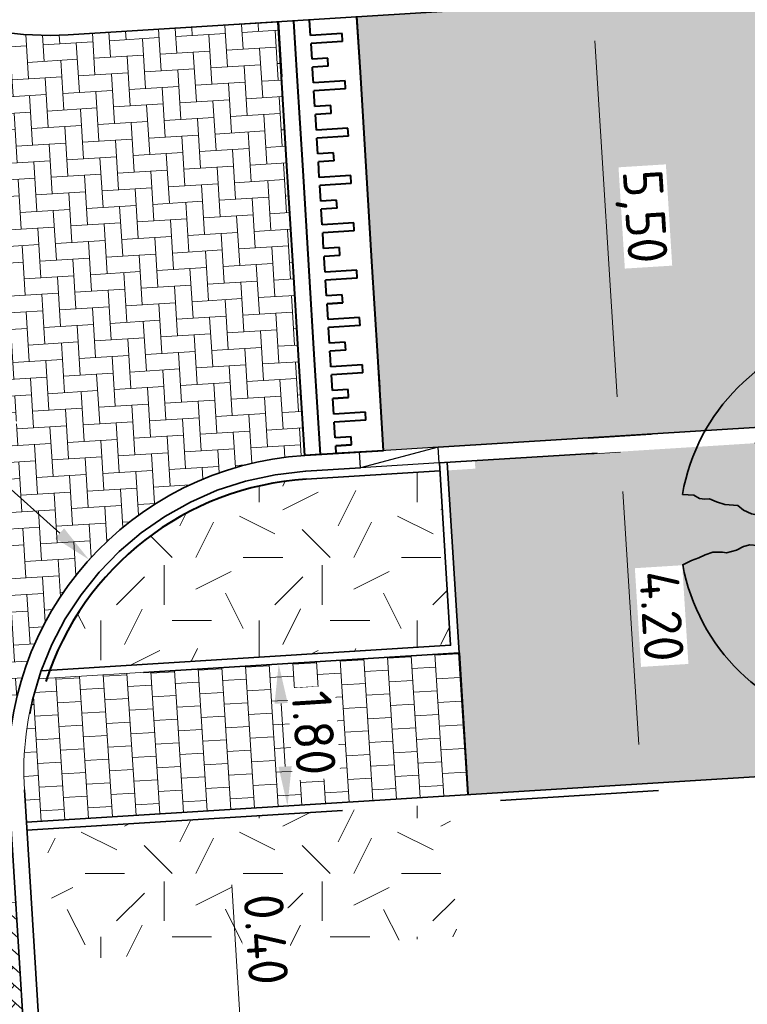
# Model space of a CAD drawing. Header units: metres. Extents: x 162305 to 163132, y 502542 to 502928.
# Tile 94 of 222: x 162469 to 162478, y 502732 to 502745. Entities that reach past the tile are written whole.
import ezdxf

# ---------------------------------------------------------------- set-up
doc = ezdxf.new("R2010")
doc.units = ezdxf.units.M
for name, pattern in [('VH-GELEIDEBAND-SO', [6, 2, -2, 0, -2]), ('VH-OPSLUITBAND-SO', [10, 4, -2, 2, -2]), ('VH-TROTTOIRBAND-SO', [15, 5, -2, 2, -2, 2, -2]), ('ZZ-HIDDEN-SO', [4, 2, -2])]:
    doc.linetypes.add(name, pattern=pattern)
for name, color, linetype, lineweight in [('N-BH-VH-DREMPEL_BESTRAAT_30KMU-G', 7, 'Continuous', 40), ('N-BH-VH-KANTOPSLUITING_BETONRUG-G', 7, 'Continuous', 40), ('N-BH-VH-MATERIAALGRENS-G', 7, 'Continuous', 40), ('N-BH-VH-VERHARDING_BETONSTRAATSTEEN-Dremplateau', 1, 'Continuous', 13), ('N-WE-GR-GRAS-A-200', 62, 'Continuous', 18), ('N-WE-VH-KANTOPSLUITING_BETONRUG-G', 7, 'ZZ-HIDDEN-SO', 35), ('N-WE-VH-KANTOPSLUITING_VOORKANTBAND-G', 50, 'Continuous', 35), ('N-WE-VH-OPENVERHARDING_BETONSTRAATSTEEN-A', 92, 'Continuous', 18), ('N-WE-VH-OPENVERHARDING_BETONSTRAATSTEEN-A-200', 92, 'Continuous', 18), ('N-WE-VH-OPENVERHARDING_TEGEL-A', 92, 'Continuous', 18), ('X-XX-AL-M', 7, 'Continuous', 18)]:
    doc.layers.add(name, color=color, linetype=linetype, lineweight=lineweight)
for name, color, linetype, lineweight, true_color in [('N-BH-VH-KANTOPSLUITING_ELEMENT_VERLOOPBAND-S', 253, 'Continuous', 30, 0x828282), ('N-BH-VH-VERHARDING_TEGEL-Grijs', 253, 'Continuous', 13, 0x828282), ('N-WE-VH-KANTOPSLUITING_GELEIDEBAND_50X200-G', 20, 'VH-GELEIDEBAND-SO', 35, 0xff3f00), ('N-WE-VH-KANTOPSLUITING_OPSLUITBAND_100X200-G', 150, 'VH-OPSLUITBAND-SO', 35, 0x007fff), ('N-WE-VH-KANTOPSLUITING_TROTTOIRBAND_180X200-G', 6, 'VH-TROTTOIRBAND-SO', 35, 0xff00ff), ('N01-WE-GR-BOOM-S', 30, 'Continuous', 35, 0xff7f00), ('N01-WE-VH-OPENVERHARDING_BETONSTRAATSTEEN-A', 32, 'Continuous', 18, 0xbd5e00)]:
    doc.layers.add(name, color=color, linetype=linetype, lineweight=lineweight, true_color=true_color)
doc.layers.add('X-XX-AL-HULPLIJN 01-G', color=1, linetype='Continuous', lineweight=18, true_color=0xff0000, plot=False)
doc.styles.add('NLCS-ISO-M200-T25', font='NLCS-ISO.ttf', dxfattribs={"height": 0.5})
doc.dimstyles.new('NLCS-M200-T25-PIJL_L2_H2', dxfattribs={"dimscale": 0.2, "dimtxt": 2.5, "dimasz": 2.5, "dimexe": 2, "dimexo": 2, "dimgap": 0.7, "dimtad": 1, "dimzin": 0, "dimdsep": 46, "dimtxsty": 'NLCS-ISO-M200-T25', "dimcen": 0, "dimdle": 2, "dimclrd": 256, "dimclre": 256, "dimclrt": 256, "dimazin": 0, "dimtfac": 1, "dimtdec": 3, "dimtofl": 0, "dimtmove": 0, "dimatfit": 3, "dimfxl": 2, "dimfxlon": 1, "dimtfillclr": 256, "dimtolj": 1, "dimtzin": 0, "dimlwd": -1, "dimlwe": -1, "dimarcsym": 0})
pattern_1 = [(0, (0, 0), (2, 2), [0.5, -1.5]), (0, (1.1, 1.2), (2, 2), [0.5, -1.5]), (90, (0.2, 0.7), (-2, 2), [0.5, -1.5]), (90, (1, 1.4), (-2, 2), [0.5, -1.5]), (45, (0.4, 1.4), (0, 2), [0.5, -2.328427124]), (135, (1.1, 0), (-2, 0), [0.5, -2.328427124]), (26.5650512, (0.5, 0.6), (2, 8e-10), [0.5, -3.972135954]), (26.5650512, (1.4, 1.6), (2, 8e-10), [0.5, -3.972135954]), (63.43494882, (1.4, 0), (1e-10, 2), [0.5, -3.972135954]), (63.43494882, (0.5, 0.9), (1e-10, 2), [0.5, -3.972135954]), (63.43494882, (1.2, 0.4), (1e-10, 2), [0.5, -3.972135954]), (116.5650512, (0, 1.1), (-8e-10, 2), [0.5, -3.972135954]), (153.43494882, (0.4, 0.3), (-2, 1e-10), [0.5, -3.972135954])]

# ---------------------------------------------------------------- blocks, each defined once
blk = doc.blocks.new('SVH-KANTOPSLUITING_VERLOOP_180 200X250_50 200X200_LINKS2')
at = {"layer": 'N-BH-VH-KANTOPSLUITING_ELEMENT_VERLOOPBAND-S'}
for p, q in [((0.998, 0.062), (0, 0)), ((0.012, -0.2), (0, 0)), ((0.998, 0.062), (0.012, -0.2)), ((1.01, -0.138), (0.998, 0.062)), ((1.01, -0.138), (0.012, -0.2))]:
    blk.add_line(p, q, dxfattribs=at)
blk = doc.blocks.new('*D438')
at = {"layer": 'Defpoints', "color": 0, "transparency": 16777216}
for p in [(162470.053, 502737.972), (162473.028, 502735.298)]:
    blk.add_point(p, dxfattribs=at)
at = {"layer": 'X-XX-AL-M', "transparency": 16777216}
blk.add_line((162467.145, 502740.584), (162469.681, 502738.306), dxfattribs=at)
blk.add_solid([(162469.737, 502738.368), (162469.625, 502738.244), (162470.053, 502737.972)], dxfattribs=at)
at = {"layer": 'X-XX-AL-M', "transparency": 16777216, "insert": (162468.217, 502740.146), "char_height": 0.5, "attachment_point": 5, "rotation": 318.0546, "style": 'NLCS-ISO-M200-T25', "bg_fill": 3, "box_fill_scale": 1.1, "bg_fill_color": 256, "bg_fill_true_color": 13158600, "bg_fill_transparency": 0}
blk.add_mtext('\\A1;R=4.00', dxfattribs=at)
blk = doc.blocks.new('*D439')
at = {"layer": 'Defpoints', "color": 0, "transparency": 16777216}
for p in [(162469.54, 502748.606), (162467.958, 502744.932)]:
    blk.add_point(p, dxfattribs=at)
at = {"layer": 'X-XX-AL-M', "transparency": 16777216}
blk.add_line((162466.35, 502741.199), (162467.76, 502744.473), dxfattribs=at)
blk.add_solid([(162467.684, 502744.506), (162467.837, 502744.44), (162467.958, 502744.932)], dxfattribs=at)
at = {"layer": 'X-XX-AL-M', "transparency": 16777216, "insert": (162466.423, 502742.355), "char_height": 0.5, "attachment_point": 5, "rotation": 66.6987, "style": 'NLCS-ISO-M200-T25', "bg_fill": 3, "box_fill_scale": 1.1, "bg_fill_color": 256, "bg_fill_true_color": 13158600, "bg_fill_transparency": 0}
blk.add_mtext('\\A1;R=4.00', dxfattribs=at)
blk = doc.blocks.new('*D236')
at = {"layer": 'Defpoints', "color": 0, "transparency": 16777216}
for p in [(162476.772, 502739.333), (162477.108, 502739.354), (162477.871, 502735.189)]:
    blk.add_point(p, dxfattribs=at)
at = {"layer": 'X-XX-AL-M', "transparency": 16777216}
for p, q in [((162476.772, 502739.333), (162476.373, 502739.308)), ((162477.004, 502735.636), (162476.804, 502738.834)), ((162477.434, 502735.162), (162476.636, 502735.112))]:
    blk.add_line(p, q, dxfattribs=at)
for points in [[(162476.887, 502738.839), (162476.72, 502738.829), (162476.772, 502739.333)], [(162477.087, 502735.641), (162476.921, 502735.631), (162477.035, 502735.137)]]:
    blk.add_solid(points, dxfattribs=at)
at = {"layer": 'X-XX-AL-M', "transparency": 16777216, "insert": (162477.293, 502737.259), "char_height": 0.5, "attachment_point": 5, "rotation": 273.5814, "style": 'NLCS-ISO-M200-T25', "bg_fill": 3, "box_fill_scale": 1.1, "bg_fill_color": 256, "bg_fill_true_color": 13158600, "bg_fill_transparency": 0}
blk.add_mtext('\\A1;4.20', dxfattribs=at)
blk = doc.blocks.new('*D237')
at = {"layer": 'Defpoints', "color": 0, "transparency": 16777216}
for p in [(162476.418, 502745.036), (162477.241, 502745.087), (162478.019, 502739.611)]:
    blk.add_point(p, dxfattribs=at)
at = {"layer": 'X-XX-AL-M', "transparency": 16777216}
for p, q in [((162476.817, 502745.061), (162476.019, 502745.011)), ((162476.731, 502740.031), (162476.449, 502744.537)), ((162477.162, 502739.557), (162476.363, 502739.507))]:
    blk.add_line(p, q, dxfattribs=at)
for points in [[(162476.532, 502744.542), (162476.366, 502744.531), (162476.418, 502745.036)], [(162476.814, 502740.037), (162476.648, 502740.026), (162476.762, 502739.532)]]:
    blk.add_solid(points, dxfattribs=at)
at = {"layer": 'X-XX-AL-M', "transparency": 16777216, "insert": (162477.029, 502742.311), "char_height": 0.5, "attachment_point": 5, "rotation": 273.5814, "style": 'NLCS-ISO-M200-T25', "bg_fill": 3, "box_fill_scale": 1.1, "bg_fill_color": 256, "bg_fill_true_color": 13158600, "bg_fill_transparency": 0}
blk.add_mtext('\\A1;5,50', dxfattribs=at)
blk = doc.blocks.new('*D259')
at = {"layer": 'Defpoints', "color": 0, "transparency": 16777216}
for p in [(162472.161, 502736.635), (162471.824, 502734.811), (162472.562, 502734.857)]:
    blk.add_point(p, dxfattribs=at)
at = {"layer": 'X-XX-AL-M', "transparency": 16777216}
for p, q in [((162472.45, 502736.653), (162472.849, 502736.678)), ((162472.481, 502736.154), (162472.531, 502735.356)), ((162472.223, 502734.836), (162472.962, 502734.882))]:
    blk.add_line(p, q, dxfattribs=at)
for points in [[(162472.564, 502736.16), (162472.398, 502736.149), (162472.45, 502736.653)], [(162472.614, 502735.361), (162472.448, 502735.351), (162472.562, 502734.857)]]:
    blk.add_solid(points, dxfattribs=at)
at = {"layer": 'X-XX-AL-M', "transparency": 16777216, "insert": (162472.895, 502735.78), "char_height": 0.5, "attachment_point": 5, "rotation": 273.5814, "style": 'NLCS-ISO-M200-T25', "bg_fill": 3, "box_fill_scale": 1.1, "bg_fill_color": 256, "bg_fill_true_color": 13158600, "bg_fill_transparency": 0}
blk.add_mtext('\\A1;1.80', dxfattribs=at)
blk = doc.blocks.new('*D262')
at = {"layer": 'Defpoints', "color": 0, "transparency": 16777216}
for p in [(162472.008, 502731.433), (162472.009, 502731.433), (162472.135, 502731.04)]:
    blk.add_point(p, dxfattribs=at)
at = {"layer": 'X-XX-AL-M', "transparency": 16777216}
for p, q in [((162471.977, 502731.932), (162471.856, 502733.858)), ((162472.008, 502731.433), (162471.609, 502731.408)), ((162472.033, 502731.034), (162471.634, 502731.009)), ((162472.064, 502730.535), (162472.095, 502730.036))]:
    blk.add_line(p, q, dxfattribs=at)
for points in [[(162472.06, 502731.937), (162471.894, 502731.927), (162472.008, 502731.433)], [(162472.147, 502730.54), (162471.981, 502730.529), (162472.033, 502731.034)]]:
    blk.add_solid(points, dxfattribs=at)
at = {"layer": 'X-XX-AL-M', "transparency": 16777216, "insert": (162472.29, 502733.169), "char_height": 0.5, "attachment_point": 5, "rotation": 273.5814, "style": 'NLCS-ISO-M200-T25', "bg_fill": 3, "box_fill_scale": 1.1, "bg_fill_color": 256, "bg_fill_true_color": 13158600, "bg_fill_transparency": 0}
blk.add_mtext('\\A1;0.40', dxfattribs=at)
blk = doc.blocks.new('SGR-BOOM_3E GROOTTE')
h = blk.add_hatch(color=256)
edge = h.paths.add_edge_path()
edge.add_arc((-0.002, 0.0034), 0.15, 0, 360)
at = {"flags": 128}
for points in [[(-0.2956, 1.6651), (-0.29, 1.5689), (-0.2613, 1.5233), (-0.2546, 1.4778), (-0.2562, 1.439), (-0.2315, 1.3788), (-0.2084, 1.3068), (-0.2011, 1.2005), (-0.1629, 1.1493), (-0.1325, 1.0863), (-0.1151, 0.9974), (-0.0791, 0.8978), (-0.0762, 0.8191), (-0.0487, 0.7583), (-0.0228, 0.7049), (-0.0031, 0.6644), (0.0334, 0.7881), (0.0717, 0.8573), (0.1066, 0.9237), (0.1341, 0.9693), (0.1375, 1.0328), (0.1291, 1.0986), (0.1443, 1.1493), (0.1752, 1.2106), (0.1983, 1.295), (0.1904, 1.3298), (0.1898, 1.4091), (0.2134, 1.475), (0.2388, 1.5278), (0.2618, 1.5886), (0.2973, 1.664)], [(-1.6647, 0.2926), (-1.5674, 0.287), (-1.5207, 0.2594), (-1.4757, 0.2521), (-1.4375, 0.2555), (-1.3767, 0.2296), (-1.3059, 0.2065), (-1.199, 0.1986), (-1.1489, 0.161), (-1.0831, 0.1283), (-0.9942, 0.1115), (-0.8969, 0.0771), (-0.8182, 0.0743), (-0.7569, 0.0468), (-0.704, 0.0215), (-0.6629, 0.0006), (-0.7867, -0.0354), (-0.8564, -0.0736), (-0.9222, -0.1085), (-0.9678, -0.1366), (-1.0308, -0.1389), (-1.0972, -0.131), (-1.1489, -0.1462), (-1.2097, -0.1765), (-1.2929, -0.2002), (-1.3278, -0.1929), (-1.4077, -0.1934), (-1.4729, -0.2165), (-1.5258, -0.2412), (-1.5871, -0.2632), (-1.6625, -0.2997)], [(1.6596, -0.2879), (1.5623, -0.2823), (1.5162, -0.2542), (1.4718, -0.2469), (1.4335, -0.2502), (1.3711, -0.2244), (1.3002, -0.2013), (1.1944, -0.1934), (1.1433, -0.1563), (1.0791, -0.1248), (0.9908, -0.1068), (0.8924, -0.0719), (0.8125, -0.0691), (0.7523, -0.0421), (0.6989, -0.0157), (0.6584, 0.0046), (0.7821, 0.0406), (0.8513, 0.0783), (0.9171, 0.1137), (0.9621, 0.1418), (1.0251, 0.1441), (1.0926, 0.1356), (1.1433, 0.1514), (1.204, 0.1812), (1.2884, 0.206), (1.3233, 0.1981), (1.402, 0.1975), (1.4684, 0.22), (1.5213, 0.247), (1.5826, 0.269), (1.6585, 0.3044)], [(-0.2703, -1.6627), (-0.2337, -1.5867), (-0.2107, -1.5265), (-0.1865, -1.4737), (-0.1634, -1.4073), (-0.1629, -1.3285), (-0.1713, -1.2925), (-0.1471, -1.2087), (-0.1179, -1.1474), (-0.1021, -1.0968), (-0.1094, -1.0304), (-0.1066, -0.968), (-0.0785, -0.9224), (-0.0431, -0.8566), (-0.0048, -0.7869), (0.0301, -0.6625), (0.0514, -0.7036), (0.0762, -0.7565), (0.1038, -0.8178), (0.1071, -0.896), (0.142, -0.995), (0.1589, -1.0844), (0.1904, -1.1474), (0.2281, -1.1986), (0.2365, -1.3049), (0.2596, -1.3764), (0.2849, -1.4377), (0.2815, -1.4754), (0.2894, -1.522), (0.3169, -1.5665), (0.3231, -1.6525)]]:
    blk.add_lwpolyline(points, dxfattribs=at)
for start, end in [(100.00022, 170.10982), (10.29993, 79.79197), (190.32413, 260.84325), (281.09456, 350.06209)]:
    blk.add_arc((-0.002, 0.0034), 1.6875, start, end)

msp = doc.modelspace()

# ---------------------------------------------------------------- hatches: boundary and pattern name
at = {"layer": 'N-WE-GR-GRAS-A-200'}
h = msp.add_hatch(dxfattribs=at)
h.set_pattern_fill('AGR-GRAS_02-SO', color=256, scale=0.2, style=0, pattern_type=2)
h.set_pattern_definition(pattern_1)
h.paths.add_polyline_path([(162421.517, 502819.726), (162435.034, 502820.576), (162435.169, 502820.432), (162435.343, 502820.275), (162435.553, 502820.121), (162435.897, 502819.944), (162436.228, 502819.841), (162436.649, 502819.789), (162442.014, 502820.095), (162442.181, 502820.21), (162442.325, 502817.953), (162445.008, 502818.123), (162446.244, 502817.251), (162443.192, 502817.061), (162443.511, 502811.925), (162442.505, 502811.858), (162442.17, 502817.226), (162424.634, 502816.13), (162424.643, 502815.982), (162424.967, 502810.771), (162422.081, 502810.59)])
edge = h.paths.add_edge_path(flags=16)
edge.add_ellipse((162362.043, 502852.57), major_axis=(-0.0024, 0.0374), ratio=0.999228, start_angle=0, end_angle=360, ccw=False)
edge = h.paths.add_edge_path(flags=16)
edge.add_ellipse((162362.585, 502843.074), major_axis=(-0.0024, 0.0374), ratio=0.999228, start_angle=0, end_angle=360, ccw=False)
edge = h.paths.add_edge_path(flags=16)
edge.add_ellipse((162361.375, 502862.47), major_axis=(-0.0024, 0.0374), ratio=0.999228, start_angle=0, end_angle=360, ccw=False)
h.paths.add_polyline_path([(162362.219, 502859.55), (162362.319, 502859.557), (162363.515, 502840.078), (162363.415, 502840.072), (162363.443, 502839.623), (162363.543, 502839.629), (162363.629, 502838.217), (162362.822, 502838.159), (162362.786, 502838.484), (162362.788, 502838.484), (162362.758, 502838.774), (162362.163, 502845.491), (162360.898, 502866.676), (162361.878, 502866.739), (162362.291, 502860.006), (162362.191, 502860)])
h.paths.add_polyline_path([(162370.36, 502859.13), (162370.182, 502861.923), (162370.463, 502861.92), (162370.486, 502861.402), (162370.779, 502861.415), (162370.814, 502860.896), (162371.337, 502860.935), (162371.387, 502859.961), (162371.777, 502859.979), (162371.78, 502859.223)])
edge = h.paths.add_edge_path(flags=16)
edge.add_ellipse((162389.544, 502924.307), major_axis=(-0.0024, 0.0375), ratio=0.999228, start_angle=0, end_angle=360, ccw=False)
edge = h.paths.add_edge_path(flags=16)
edge.add_ellipse((162379.964, 502923.711), major_axis=(-0.0024, 0.0375), ratio=0.999228, start_angle=0, end_angle=360, ccw=False)
h.paths.add_polyline_path([(162371.042, 502923.041), (162371.029, 502923.547), (162371.022, 502923.655), (162398.112, 502925.305), (162398.145, 502924.764)])
edge = h.paths.add_edge_path(flags=16)
edge.add_ellipse((162472.361, 502871.473), major_axis=(-0.0024, 0.0375), ratio=0.999228, start_angle=0, end_angle=360, ccw=False)
edge = h.paths.add_edge_path(flags=16)
edge.add_ellipse((162472.286, 502872.403), major_axis=(-0.0024, 0.0375), ratio=0.999228, start_angle=0, end_angle=360, ccw=False)
edge = h.paths.add_edge_path(flags=16)
edge.add_ellipse((162481.311, 502872.974), major_axis=(-0.0024, 0.0375), ratio=0.999228, start_angle=0, end_angle=360, ccw=False)
edge = h.paths.add_edge_path(flags=16)
edge.add_ellipse((162481.4, 502872.078), major_axis=(-0.0024, 0.0375), ratio=0.999228, start_angle=0, end_angle=360, ccw=False)
edge = h.paths.add_edge_path(flags=16)
edge.add_ellipse((162491.481, 502873.637), major_axis=(-0.0024, 0.0375), ratio=0.999228, start_angle=0, end_angle=360, ccw=False)
edge = h.paths.add_edge_path()
edge.add_line((162491.614, 502871.718), (162490.496, 502871.657))
edge.add_line((162490.496, 502871.657), (162490.491, 502871.77))
edge.add_line((162490.491, 502871.77), (162478.157, 502870.992))
edge.add_line((162478.157, 502870.992), (162470.974, 502870.605))
edge.add_line((162470.974, 502870.605), (162470.856, 502872.5))
edge.add_line((162470.856, 502872.5), (162485.627, 502873.415))
edge.add_line((162485.627, 502873.415), (162493.227, 502873.874))
edge.add_line((162493.227, 502873.874), (162492.846, 502880.392))
edge.add_line((162492.846, 502880.392), (162493.987, 502880.465))
edge.add_line((162493.987, 502880.465), (162494.519, 502871.874))
edge.add_line((162494.519, 502871.874), (162491.646, 502871.719))
edge.add_ellipse((162491.628, 502871.752), major_axis=(-0.0024, 0.0375), ratio=0.999228, start_angle=204.2611, end_angle=514.6215)
h.paths.add_polyline_path([(162503.076, 502855.443), (162503.175, 502855.449), (162503.182, 502855.349), (162507.723, 502855.63), (162508.325, 502845.898), (162508.826, 502845.929), (162509.922, 502845.996), (162508.48, 502869.305), (162502.561, 502868.939), (162502.362, 502868.295), (162502.373, 502866.891)])
h.paths.add_polyline_path([(162538.734, 502870.453), (162538.737, 502870.459), (162538.743, 502870.478), (162538.747, 502870.497), (162538.75, 502870.516), (162538.751, 502870.535), (162538.75, 502870.553), (162538.747, 502870.572), (162538.743, 502870.591), (162538.737, 502870.611), (162538.729, 502870.629), (162538.722, 502870.641), (162538.703, 502870.938), (162537.951, 502870.89), (162537.968, 502870.619), (162537.965, 502870.611), (162537.958, 502870.591), (162537.954, 502870.572), (162537.952, 502870.553), (162537.951, 502870.535), (162537.952, 502870.516), (162537.954, 502870.497), (162537.958, 502870.478), (162537.965, 502870.459), (162537.973, 502870.44), (162537.98, 502870.426), (162537.999, 502870.138), (162538.751, 502870.186)], flags=16)
edge = h.paths.add_edge_path(flags=16)
edge.add_ellipse((162531.906, 502869.982), major_axis=(-0.25, 0), ratio=1, start_angle=-146.5113, end_angle=206.759, ccw=False)
edge.add_line((162532.115, 502870.12), (162532.13, 502870.095))
edge = h.paths.add_edge_path(flags=16)
edge.add_ellipse((162511.919, 502869.277), major_axis=(-0.0024, 0.0375), ratio=0.999228, start_angle=0, end_angle=360, ccw=False)
edge = h.paths.add_edge_path(flags=16)
edge.add_ellipse((162522.497, 502868.462), major_axis=(-0.0024, 0.0375), ratio=0.999228, start_angle=0, end_angle=360, ccw=False)
edge = h.paths.add_edge_path(flags=16)
edge.add_ellipse((162522.447, 502869.89), major_axis=(-0.0024, 0.0375), ratio=0.999228, start_angle=0, end_angle=360, ccw=False)
edge = h.paths.add_edge_path(flags=16)
edge.add_ellipse((162532.379, 502869.057), major_axis=(-0.0024, 0.0375), ratio=0.999228, start_angle=0, end_angle=360, ccw=False)
edge = h.paths.add_edge_path()
edge.add_line((162511.902, 502867.747), (162510.21, 502867.645))
edge.add_line((162510.21, 502867.645), (162510.109, 502869.306))
edge.add_line((162510.109, 502869.306), (162538.74, 502871.078))
edge.add_line((162538.74, 502871.078), (162538.844, 502869.377))
edge.add_line((162538.844, 502869.377), (162511.943, 502867.75))
edge.add_ellipse((162511.92, 502867.78), major_axis=(-0.0024, 0.0375), ratio=0.999228, start_angle=212.8954, end_angle=506.7392)
edge = h.paths.add_edge_path(flags=16)
edge.add_ellipse((162554.017, 502704.407), major_axis=(-0.25, 0), ratio=1, start_angle=-19.7806, end_angle=333.4897, ccw=False)
edge.add_line((162553.781, 502704.492), (162553.793, 502704.519))
edge = h.paths.add_edge_path()
edge.add_ellipse((162551.443, 502714.761), major_axis=(-0.579, 0), ratio=1, start_angle=88.3276, end_angle=98.4248)
edge.add_line((162551.528, 502714.188), (162556.303, 502714.513))
edge.add_line((162556.303, 502714.513), (162556.577, 502710.125))
edge.add_line((162556.577, 502710.125), (162556.776, 502710.137))
edge.add_line((162556.776, 502710.137), (162556.846, 502709.236))
edge.add_line((162556.846, 502709.236), (162552.732, 502708.974))
edge.add_line((162552.732, 502708.974), (162552.986, 502704.982))
edge.add_line((162552.986, 502704.982), (162557.154, 502705.248))
edge.add_line((162557.154, 502705.248), (162557.171, 502705.029))
edge.add_line((162557.171, 502705.029), (162577.095, 502706.273))
edge.add_line((162577.095, 502706.273), (162577.219, 502706.826))
edge.add_line((162577.219, 502706.826), (162577.305, 502705.378))
edge.add_line((162577.305, 502705.378), (162549.792, 502703.693))
edge.add_line((162549.792, 502703.693), (162549.16, 502713.814))
edge.add_line((162549.16, 502713.814), (162549.362, 502713.826))
edge.add_line((162549.362, 502713.826), (162549.356, 502713.926))
edge.add_line((162549.356, 502713.926), (162550.264, 502713.982))
edge.add_ellipse((162550.22, 502714.681), major_axis=(-0.7, 0), ratio=1, start_angle=93.5531, end_angle=128.9932)
edge.add_line((162550.661, 502714.137), (162551.426, 502714.182))
edge = h.paths.add_edge_path(flags=16)
edge.add_ellipse((162508.182, 502708.963), major_axis=(-0.0024, 0.0375), ratio=0.999228, start_angle=0, end_angle=360, ccw=False)
edge = h.paths.add_edge_path(flags=16)
edge.add_ellipse((162498.418, 502708.139), major_axis=(-0.0024, 0.0375), ratio=0.999228, start_angle=0, end_angle=360, ccw=False)
edge = h.paths.add_edge_path(flags=16)
edge.add_ellipse((162487.929, 502707.676), major_axis=(-0.0024, 0.0375), ratio=0.999228, start_angle=0, end_angle=360, ccw=False)
edge = h.paths.add_edge_path(flags=16)
edge.add_ellipse((162478.214, 502707.105), major_axis=(-0.0024, 0.0375), ratio=0.999228, start_angle=0, end_angle=360, ccw=False)
h.paths.add_polyline_path([(162476.685, 502707.087), (162505.879, 502708.912), (162539.79, 502710.978), (162539.851, 502709.987), (162476.746, 502706.099)])
edge = h.paths.add_edge_path(flags=16)
edge.add_ellipse((162395.834, 502721.362), major_axis=(-0.0024, 0.0374), ratio=0.999228, start_angle=0, end_angle=360, ccw=False)
edge = h.paths.add_edge_path(flags=16)
edge.add_ellipse((162396.47, 502711.185), major_axis=(-0.0024, 0.0374), ratio=0.999228, start_angle=0, end_angle=360, ccw=False)
edge = h.paths.add_edge_path()
edge.add_line((162395.383, 502731.715), (162396.765, 502708.907))
edge.add_line((162396.765, 502708.907), (162397.036, 502704.3))
edge.add_line((162397.036, 502704.3), (162396.295, 502704.256))
edge.add_line((162396.295, 502704.256), (162395.798, 502704.697))
edge.add_line((162395.798, 502704.697), (162394.018, 502733.935))
edge.add_line((162394.018, 502733.935), (162394.9, 502734.934))
edge.add_line((162394.9, 502734.934), (162395.187, 502734.952))
edge.add_line((162395.187, 502734.952), (162395.379, 502731.782))
edge.add_ellipse((162395.364, 502731.747), major_axis=(-0.0024, 0.0374), ratio=0.999228, start_angle=333.5251, end_angle=566.1217)
edge = h.paths.add_edge_path(flags=16)
edge.add_ellipse((162599.331, 502707.364), major_axis=(-0.0024, 0.0375), ratio=0.999228, start_angle=0, end_angle=360, ccw=False)
edge = h.paths.add_edge_path(flags=16)
edge.add_ellipse((162589.565, 502706.823), major_axis=(-0.0024, 0.0375), ratio=0.999228, start_angle=0, end_angle=360, ccw=False)
edge = h.paths.add_edge_path()
edge.add_ellipse((162583.961, 502706.24), major_axis=(-0.25, 0), ratio=1, start_angle=93.4892, end_angle=273.4892)
edge.add_line((162583.945, 502706.489), (162583.943, 502706.535))
edge.add_line((162583.943, 502706.535), (162608.977, 502708.062))
edge.add_line((162608.977, 502708.062), (162609.022, 502707.322))
edge.add_line((162609.022, 502707.322), (162583.988, 502705.788))
edge.add_line((162583.988, 502705.788), (162583.976, 502705.99))
edge = h.paths.add_edge_path(flags=16)
edge.add_ellipse((162616.144, 502666.519), major_axis=(-0.0024, 0.0374), ratio=0.999228, start_angle=0, end_angle=360, ccw=False)
edge = h.paths.add_edge_path(flags=16)
edge.add_ellipse((162615.418, 502676.401), major_axis=(-0.0024, 0.0374), ratio=0.999228, start_angle=0, end_angle=360, ccw=False)
edge = h.paths.add_edge_path()
edge.add_ellipse((162615.429, 502664.807), major_axis=(-0.25, 0), ratio=1, start_angle=33.4892, end_angle=333.4892)
edge.add_line((162615.205, 502664.919), (162615.153, 502664.945))
edge.add_line((162615.153, 502664.945), (162613.958, 502684.042))
edge.add_line((162613.958, 502684.042), (162615.141, 502684.116))
edge.add_line((162615.141, 502684.116), (162615.159, 502683.799))
edge.add_line((162615.159, 502683.799), (162616.307, 502665.548))
edge.add_line((162616.307, 502665.548), (162616.303, 502665.534))
edge.add_line((162616.303, 502665.534), (162616.301, 502665.515))
edge.add_line((162616.301, 502665.515), (162616.3, 502665.496))
edge.add_line((162616.3, 502665.496), (162616.301, 502665.477))
edge.add_line((162616.301, 502665.477), (162616.303, 502665.458))
edge.add_line((162616.303, 502665.458), (162616.308, 502665.439))
edge.add_line((162616.308, 502665.439), (162616.314, 502665.42))
edge.add_line((162616.314, 502665.42), (162616.315, 502665.418))
edge.add_line((162616.315, 502665.418), (162616.722, 502658.942))
edge.add_line((162616.722, 502658.942), (162615.533, 502658.854))
edge.add_line((162615.533, 502658.854), (162615.172, 502664.637))
edge.add_line((162615.172, 502664.637), (162615.22, 502664.669))
h.paths.add_polyline_path([(162613.807, 502655.383), (162613.598, 502658.712), (162613.638, 502658.715), (162613.934, 502653.992), (162582.144, 502652.018), (162582.063, 502653.317)])
h.paths.add_polyline_path([(162630.424, 502647.556), (162630.699, 502642.626), (162628.4, 502642.494), (162627.777, 502642.458), (162627.786, 502642.278), (162603.433, 502640.765), (162603.114, 502645.897), (162602.077, 502645.841), (162602.105, 502645.392), (162602.141, 502645.394), (162602.467, 502640.049), (162633.855, 502641.963), (162634.145, 502641.982), (162633.881, 502644.367), (162633.717, 502645), (162633.378, 502645.727), (162632.876, 502646.364), (162632.286, 502646.854), (162631.624, 502647.211)])
edge = h.paths.add_edge_path(flags=16)
edge.add_ellipse((162567.845, 502652.2), major_axis=(-0.0024, 0.0375), ratio=0.999228, start_angle=0, end_angle=360, ccw=False)
edge = h.paths.add_edge_path()
edge.add_line((162548.046, 502650.768), (162548.03, 502651.015))
edge.add_line((162548.03, 502651.015), (162549.486, 502651.109))
edge.add_line((162549.486, 502651.109), (162549.486, 502650.517))
edge.add_line((162549.486, 502650.517), (162550.286, 502650.517))
edge.add_line((162550.286, 502650.517), (162550.286, 502651.16))
edge.add_line((162550.286, 502651.16), (162558.56, 502651.693))
edge.add_ellipse((162558.587, 502651.719), major_axis=(-0.0024, 0.0375), ratio=0.999228, start_angle=129.7834, end_angle=230.2968)
edge.add_line((162558.617, 502651.697), (162573.877, 502652.68))
edge.add_line((162573.877, 502652.68), (162573.944, 502651.609))
edge.add_line((162573.944, 502651.609), (162548.093, 502650.004))
edge.add_line((162548.093, 502650.004), (162548.05, 502650.705))
edge.add_ellipse((162548.028, 502650.735), major_axis=(-0.0024, 0.0375), ratio=0.999228, start_angle=211.6727, end_angle=328.1784)
edge = h.paths.add_edge_path(flags=16)
edge.add_ellipse((162430.665, 502659.865), major_axis=(-0.0024, 0.0375), ratio=0.999228, start_angle=0, end_angle=360, ccw=False)
edge = h.paths.add_edge_path(flags=16)
edge.add_ellipse((162420.419, 502659.642), major_axis=(-0.0024, 0.0375), ratio=0.999228, start_angle=0, end_angle=360, ccw=False)
edge = h.paths.add_edge_path(flags=16)
edge.add_ellipse((162411.256, 502659.155), major_axis=(-0.0024, 0.0375), ratio=0.999228, start_angle=0, end_angle=360, ccw=False)
h.paths.add_polyline_path([(162435.507, 502661.043), (162435.323, 502659.857), (162409.633, 502658.262), (162409.562, 502659.421), (162417.311, 502659.909), (162417.311, 502659.564), (162418.111, 502659.564), (162418.111, 502659.962)])
edge = h.paths.add_edge_path()
edge.add_arc((162406.536, 502665.135), 0.25, 314.1361, 386.759)
edge.add_line((162406.759, 502665.248), (162406.744, 502665.273))
edge.add_arc((162406.536, 502665.135), 0.25, 33.4892, 53.1521)
edge.add_line((162406.686, 502665.335), (162405.617, 502682.119))
edge.add_line((162405.617, 502682.119), (162404.587, 502699.361))
edge.add_line((162404.587, 502699.361), (162405.114, 502699.394))
edge.add_line((162405.114, 502699.394), (162407.566, 502659.298))
edge.add_line((162407.566, 502659.298), (162407.073, 502659.267))
edge.add_line((162407.073, 502659.267), (162407.068, 502659.343))
edge.add_line((162407.068, 502659.343), (162407.062, 502659.43))
edge.add_line((162407.062, 502659.43), (162406.71, 502664.956))
h.paths.add_polyline_path([(162384.175, 502626.989), (162385.046, 502626.592), (162372.825, 502599.014), (162371.335, 502595.495), (162370.722, 502593.495), (162370.394, 502591.743), (162370.27, 502590.819), (162370.22, 502589.04), (162370.38, 502587.03), (162370.565, 502585.909), (162371.415, 502583.295), (162372.193, 502581.707), (162370.908, 502584.33), (162369.966, 502586.806), (162369.747, 502588.04), (162369.616, 502589.543), (162369.609, 502591.028), (162369.765, 502592.585), (162370.157, 502594.429), (162370.745, 502596.215), (162373.739, 502603.155), (162382.073, 502622.389), (162383.982, 502627.016)])
h.paths.add_polyline_path([(162633.546, 502600.513), (162633.828, 502595.971), (162634.923, 502596.039), (162635.361, 502596.088), (162635.807, 502596.254), (162636.127, 502596.481), (162636.395, 502596.782), (162636.609, 502597.185), (162636.68, 502597.521), (162636.692, 502597.852), (162636.458, 502601.632), (162636.458, 502601.69), (162604.902, 502599.753), (162604.852, 502599.75), (162605.149, 502595.651), (162605.325, 502595.091), (162605.529, 502594.771), (162606.031, 502594.327), (162606.489, 502594.101), (162606.98, 502594.014), (162607.398, 502594.03), (162607.379, 502594.329), (162607.479, 502594.335), (162607.197, 502598.877)])
h = msp.add_hatch(dxfattribs=at)
h.set_pattern_fill('AGR-GRAS_02-SO', color=256, scale=0.2, style=0, pattern_type=2)
h.set_pattern_definition(pattern_1)
h.paths.add_polyline_path([(162469.554, 502736.572, -0.297566), (162472.798, 502738.991), (162474.419, 502739.092, -0.169241), (162474.492, 502738.913), (162474.492, 502738.911), (162474.522, 502738.505), (162474.621, 502736.889)])
edge = h.paths.add_edge_path(flags=16)
edge.add_ellipse((162474.078, 502738.051), major_axis=(-0.0024, 0.0375), ratio=0.999228, start_angle=0, end_angle=360)
h = msp.add_hatch(dxfattribs=at)
h.set_pattern_fill('AGR-GRAS_02-SO', color=256, scale=0.2, style=0, pattern_type=2)
h.set_pattern_definition(pattern_1)
h.paths.add_polyline_path([(162469.904, 502732.916, 0.15138), (162469.65, 502732.817), (162469.507, 502734.565), (162474.612, 502734.885), (162474.706, 502733.203)])
edge = h.paths.add_edge_path(flags=16)
edge.add_ellipse((162470.983, 502734.312), major_axis=(-0.0024, 0.0374), ratio=0.999228, start_angle=0, end_angle=360)
edge = h.paths.add_edge_path(flags=16)
edge.add_ellipse((162472.628, 502734.375), major_axis=(-0.0024, 0.0374), ratio=0.999228, start_angle=0, end_angle=360)
edge = h.paths.add_edge_path(flags=16)
edge.add_ellipse((162473.945, 502734.399), major_axis=(-0.0024, 0.0374), ratio=0.999228, start_angle=0, end_angle=360)
at = {"layer": 'N-WE-VH-OPENVERHARDING_BETONSTRAATSTEEN-A', "true_color": 0x333333}
h = msp.add_hatch(dxfattribs=at)
h.set_pattern_fill('AVH-BSS_KEIFORMAAT_ELLEBOOG', color=250, scale=2, angle=3.5138, pattern_type=2)
h.set_pattern_definition([(3.513781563, (0, 0), (0.19673460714, 0.2224758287), [0.63, -0.21]), (273.513781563, (-0.02574, 0.4192), (0.19673460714, 0.2224758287), [0.63, -0.21])])
edge = h.paths.add_edge_path()
edge.add_arc((162457.372, 502737.243), 6, 3.5531, 93.5531, ccw=False)
edge.add_line((162463.36, 502737.615), (162463.566, 502734.293))
edge.add_line((162463.566, 502734.293), (162469.061, 502734.638))
edge.add_line((162469.061, 502734.638), (162469.036, 502735.05))
edge.add_arc((162473.028, 502735.298), 4, 93.5671, 183.5531, ccw=False)
edge.add_line((162472.779, 502739.29), (162472.442, 502744.773))
edge.add_line((162472.442, 502744.773), (162469.79, 502744.614))
edge.add_arc((162469.54, 502748.606), 4, 222.0189, 273.5814, ccw=False)
edge.add_arc((162459.863, 502739.858), 9.045, 42.1569, 93.4197)
edge.add_line((162459.324, 502748.887), (162456.654, 502748.714))
edge.add_line((162456.654, 502748.714), (162457, 502743.232))
at = {"layer": 'N-WE-VH-OPENVERHARDING_BETONSTRAATSTEEN-A-200', "true_color": 0x333333}
h = msp.add_hatch(dxfattribs=at)
h.set_pattern_fill('AVH-BSS_KEIFORMAAT_KEPER-SO', color=250, scale=0.2, angle=3.5504, pattern_type=2)
h.set_pattern_definition([(48.55043389, (0, 0), (-0.01839141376, 0.29641483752), [0.63, -0.21]), (138.55043389, (0.13901, 0.1574), (-0.01839141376, 0.29641483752), [0.63, -0.21])])
h.paths.add_polyline_path([(162473.44, 502744.842), (162473.777, 502739.353), (162535.743, 502743.231), (162538.418, 502743.398), (162538.075, 502748.888), (162505.632, 502746.856), (162499.644, 502746.483)])
at = {"layer": 'N-WE-VH-OPENVERHARDING_TEGEL-A', "true_color": 0x333333}
h = msp.add_hatch(dxfattribs=at)
h.set_pattern_fill('AVH-TEGEL_400X400_HALFST_02', color=250, angle=3.5672, pattern_type=2)
h.set_pattern_definition([(3.5672, (162474.8433, 502734.99967), (-0.0248876, 0.399225), []), (93.5672, (162474.8433, 502734.99967), (-0.399225, -0.0248876), [0.4, -0.4]), (93.5672, (162475.01803, 502735.41134), (-0.399225, -0.0248876), [0.4, -0.4]), (3.5672, (162475.0305, 502735.2117), (-0.049775, 0.79845), [0, -1.6]), (3.5672, (162475.4297, 502735.2366), (-0.049775, 0.79845), [0, -1.6]), (48.5672, (162474.8433, 502734.9997), (-0.848225, 0.748675), [])])
h.paths.add_polyline_path([(162474.931, 502739.224), (162474.937, 502739.124), (162474.588, 502739.102), (162474.843, 502735), (162535.917, 502738.822), (162535.655, 502743.025), (162531.064, 502742.738), (162531.164, 502742.744), (162531.314, 502740.338), (162529.518, 502740.225), (162529.368, 502742.632), (162524.877, 502742.351), (162525.027, 502739.944), (162523.231, 502739.832), (162523.081, 502742.238), (162518.59, 502741.957), (162518.74, 502739.551), (162516.944, 502739.438), (162516.794, 502741.845), (162512.303, 502741.564), (162512.453, 502739.157), (162510.658, 502739.045), (162510.507, 502741.451), (162506.016, 502741.17), (162506.166, 502738.764), (162504.371, 502738.651), (162504.221, 502741.058), (162499.729, 502740.777), (162499.879, 502738.37), (162498.084, 502738.258), (162497.934, 502740.664), (162493.442, 502740.383), (162493.592, 502737.977), (162491.797, 502737.864), (162491.647, 502740.271), (162487.155, 502739.99), (162487.305, 502737.583), (162485.51, 502737.471), (162485.36, 502739.877), (162480.868, 502739.596), (162481.018, 502737.19), (162479.223, 502737.077), (162479.073, 502739.484)])
h = msp.add_hatch(dxfattribs=at)
h.set_pattern_fill('AVH-TEGEL_300X300_HALFST', color=250, angle=3.634, pattern_type=2)
h.set_pattern_definition([(3.63397961, (0, 0), (0.289889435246, 0.168713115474), [0.3, -0.3]), (93.63397961, (0, 0), (-0.29939679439, -0.01901471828), [])])
edge = h.paths.add_edge_path()
edge.add_arc((162473.028, 502735.298), 3.8, 162.1423, 183.5531, ccw=False)
edge.add_line((162469.411, 502736.463), (162474.731, 502736.796))
edge.add_line((162474.731, 502736.796), (162474.843, 502735))
edge.add_line((162474.843, 502735), (162469.261, 502734.65))
edge.add_line((162469.261, 502734.65), (162469.235, 502735.062))
at = {"layer": 'N01-WE-VH-OPENVERHARDING_BETONSTRAATSTEEN-A'}
h = msp.add_hatch(dxfattribs=at)
h.set_pattern_fill('AVH-BSS_LINGEFORMAAT_KEPER', color=256, scale=2, angle=3.5408, pattern_type=2)
h.set_pattern_definition([(48.5408, (162379.96123, 502825.00982), (-0.01397452, 0.22584223), [0.64, -0.32]), (138.5408, (162380.06716, 502825.12972), (0.01397452, -0.22584223), [0.64, -0.32])])
edge = h.paths.add_edge_path()
edge.add_line((162463.628, 502733.295), (162469.124, 502733.64))
edge.add_line((162469.124, 502733.64), (162470.617, 502709.538))
edge.add_arc((162470.118, 502709.507), 0.5, -86.4389, 3.5451, ccw=False)
edge.add_line((162470.149, 502709.008), (162465.658, 502708.729))
edge.add_arc((162465.627, 502709.228), 0.5, 183.5531, 273.5531, ccw=False)
edge.add_line((162465.128, 502709.197), (162463.628, 502733.295))

# ---------------------------------------------------------------- linework, layer by layer
at = {"layer": 'N-BH-VH-DREMPEL_BESTRAAT_30KMU-G'}
for p, q in [((162473.483, 502744.142), (162473.44, 502744.847)), ((162472.442, 502744.78), (162472.485, 502744.081)), ((162472.485, 502744.081), (162472.442, 502744.773)), ((162472.684, 502744.093), (162472.642, 502744.786)), ((162472.853, 502744.605), (162472.842, 502744.798)), ((162473.483, 502744.142), (162473.44, 502744.835)), ((162473.253, 502744.629), (162472.853, 502744.605)), ((162473.259, 502744.529), (162473.253, 502744.629)), ((162473.259, 502744.529), (162472.86, 502744.505)), ((162472.872, 502744.305), (162472.86, 502744.505)), ((162473.071, 502744.318), (162472.872, 502744.305)), ((162473.078, 502744.218), (162473.071, 502744.318)), ((162473.078, 502744.218), (162472.878, 502744.205)), ((162472.884, 502744.106), (162472.878, 502744.205)), ((162472.89, 502744.006), (162472.884, 502744.106)), ((162473.556, 502742.945), (162473.483, 502744.142)), ((162472.558, 502742.883), (162472.485, 502744.081)), ((162472.758, 502742.896), (162472.684, 502744.093)), ((162473.289, 502744.03), (162472.89, 502744.006)), ((162473.296, 502743.931), (162473.289, 502744.03)), ((162473.296, 502743.931), (162472.896, 502743.906)), ((162472.909, 502743.706), (162472.896, 502743.906)), ((162473.108, 502743.719), (162472.909, 502743.706)), ((162473.114, 502743.619), (162472.915, 502743.607)), ((162472.927, 502743.407), (162472.915, 502743.607)), ((162473.114, 502743.619), (162473.108, 502743.719)), ((162473.326, 502743.431), (162472.927, 502743.407)), ((162473.332, 502743.332), (162473.326, 502743.431)), ((162473.332, 502743.332), (162472.933, 502743.307)), ((162472.945, 502743.108), (162472.933, 502743.307)), ((162473.145, 502743.12), (162472.945, 502743.108)), ((162473.151, 502743.02), (162473.145, 502743.12)), ((162473.151, 502743.02), (162472.952, 502743.008)), ((162472.958, 502742.908), (162472.952, 502743.008)), ((162472.632, 502741.686), (162472.558, 502742.883)), ((162472.832, 502741.698), (162472.758, 502742.896)), ((162472.964, 502742.808), (162472.958, 502742.908)), ((162473.63, 502741.747), (162473.556, 502742.945)), ((162473.363, 502742.833), (162472.964, 502742.808)), ((162473.369, 502742.733), (162472.97, 502742.708)), ((162473.369, 502742.733), (162473.363, 502742.833)), ((162472.982, 502742.509), (162472.97, 502742.708)), ((162473.182, 502742.521), (162472.982, 502742.509)), ((162473.188, 502742.421), (162473.182, 502742.521)), ((162473.188, 502742.421), (162472.988, 502742.409)), ((162473.001, 502742.209), (162472.988, 502742.409)), ((162473.4, 502742.234), (162473.001, 502742.209)), ((162473.406, 502742.134), (162473.4, 502742.234)), ((162473.406, 502742.134), (162473.007, 502742.109)), ((162473.019, 502741.91), (162473.007, 502742.109)), ((162473.219, 502741.922), (162473.019, 502741.91)), ((162473.225, 502741.822), (162473.219, 502741.922)), ((162473.225, 502741.822), (162473.025, 502741.81)), ((162473.031, 502741.71), (162473.025, 502741.81)), ((162473.704, 502740.549), (162473.63, 502741.747)), ((162472.705, 502740.488), (162472.632, 502741.686)), ((162472.905, 502740.5), (162472.832, 502741.698)), ((162473.037, 502741.61), (162473.031, 502741.71)), ((162473.437, 502741.635), (162473.037, 502741.61)), ((162473.443, 502741.535), (162473.437, 502741.635)), ((162473.443, 502741.535), (162473.043, 502741.511)), ((162473.056, 502741.311), (162473.043, 502741.511)), ((162473.255, 502741.323), (162473.056, 502741.311)), ((162473.261, 502741.223), (162473.255, 502741.323)), ((162473.261, 502741.223), (162473.062, 502741.211)), ((162473.062, 502741.211), (162473.261, 502741.223)), ((162473.074, 502741.011), (162473.062, 502741.211)), ((162473.473, 502741.036), (162473.074, 502741.011)), ((162473.479, 502740.936), (162473.473, 502741.036)), ((162473.479, 502740.936), (162473.08, 502740.912)), ((162473.092, 502740.712), (162473.08, 502740.912)), ((162473.292, 502740.724), (162473.092, 502740.712)), ((162473.298, 502740.624), (162473.099, 502740.612)), ((162473.105, 502740.512), (162473.099, 502740.612)), ((162473.298, 502740.624), (162473.292, 502740.724)), ((162472.779, 502739.29), (162472.705, 502740.488)), ((162472.979, 502739.302), (162472.905, 502740.5)), ((162473.111, 502740.413), (162473.105, 502740.512)), ((162473.777, 502739.351), (162473.704, 502740.549)), ((162473.51, 502740.437), (162473.111, 502740.413)), ((162473.516, 502740.337), (162473.51, 502740.437)), ((162473.516, 502740.337), (162473.117, 502740.313)), ((162473.129, 502740.113), (162473.117, 502740.313)), ((162473.728, 502740.15), (162473.716, 502740.35)), ((162473.329, 502740.125), (162473.129, 502740.113)), ((162473.335, 502740.026), (162473.329, 502740.125)), ((162473.335, 502740.026), (162473.135, 502740.013)), ((162473.135, 502740.013), (162473.335, 502740.026)), ((162473.148, 502739.814), (162473.135, 502740.013)), ((162473.547, 502739.838), (162473.148, 502739.814)), ((162473.553, 502739.738), (162473.547, 502739.838)), ((162473.553, 502739.738), (162473.154, 502739.714)), ((162473.166, 502739.514), (162473.154, 502739.714)), ((162473.366, 502739.527), (162473.166, 502739.514)), ((162473.372, 502739.427), (162473.366, 502739.527)), ((162473.372, 502739.427), (162473.172, 502739.414)), ((162473.172, 502739.414), (162473.372, 502739.427)), ((162473.178, 502739.315), (162473.172, 502739.414)), ((162473.777, 502739.351), (162472.779, 502739.29)), ((162472.979, 502739.302), (162472.779, 502739.29)), ((162473.777, 502739.351), (162473.178, 502739.315))]:
    msp.add_line(p, q, dxfattribs=at)
at = {"layer": 'N-BH-VH-KANTOPSLUITING_BETONRUG-G'}
msp.add_arc((162473.028, 502735.298), 3.7, 93.5671, 162.1423, dxfattribs=at)
at = {"layer": 'N-BH-VH-MATERIAALGRENS-G'}
msp.add_line((162474.731, 502736.796), (162474.843, 502735), dxfattribs=at)
at = {"layer": 'N-BH-VH-VERHARDING_BETONSTRAATSTEEN-Dremplateau'}
msp.add_line((162472.779, 502739.29), (162472.442, 502744.78), dxfattribs=at)
at = {"layer": 'N-BH-VH-VERHARDING_TEGEL-Grijs', "flags": 128}
msp.add_lwpolyline([(162469.235, 502735.062, -0.093695), (162469.411, 502736.463), (162474.731, 502736.796), (162474.843, 502735), (162469.261, 502734.65), (162469.235, 502735.062)], format="xyb", dxfattribs=at)
at = {"layer": 'N-WE-VH-KANTOPSLUITING_BETONRUG-G'}
msp.add_line((162472.798, 502738.991), (162474.488, 502739.097), dxfattribs=at)
at = {"layer": 'N-WE-VH-KANTOPSLUITING_GELEIDEBAND_50X200-G'}
msp.add_line((162474.481, 502739.196), (162535.755, 502743.031), dxfattribs=at)
at = {"layer": 'N-WE-VH-KANTOPSLUITING_OPSLUITBAND_100X200-G'}
for points in [[(162469.267, 502734.55), (162481.271, 502735.302), (162543.488, 502739.196)], [(162474.581, 502739.203), (162474.731, 502736.796), (162469.411, 502736.463)]]:
    msp.add_lwpolyline(points, dxfattribs=at)
at = {"layer": 'N-WE-VH-KANTOPSLUITING_TROTTOIRBAND_180X200-G'}
for p, q in [((162472.792, 502739.091), (162473.483, 502739.134)), ((162469.489, 502730.976), (162469.235, 502735.062))]:
    msp.add_line(p, q, dxfattribs=at)
msp.add_lwpolyline([(162472.791, 502739.091, 0.414142), (162469.235, 502735.062)], format="xyb", dxfattribs=at)
at = {"layer": 'N-WE-VH-KANTOPSLUITING_VOORKANTBAND-G'}
for p, q in [((162474.469, 502739.396), (162535.743, 502743.231)), ((162543.482, 502739.296), (162469.261, 502734.65))]:
    msp.add_line(p, q, dxfattribs=at)
for points in [[(162431.745, 502747.174), (162437.316, 502747.52, 0.414214), (162437.597, 502747.838), (162437.358, 502751.681, -0.414214), (162437.826, 502752.211), (162454.294, 502753.233, -0.414189), (162454.824, 502752.765), (162455.063, 502748.922, 0.414214), (162455.381, 502748.642), (162459.324, 502748.887, -0.228749), (162466.569, 502745.929, 0.228858), (162469.79, 502744.614), (162499.644, 502746.483)], [(162469.289, 502730.964), (162469.036, 502735.05, -0.414142), (162472.779, 502739.29), (162473.471, 502739.333)]]:
    msp.add_lwpolyline(points, format="xyb", dxfattribs=at)
msp.add_lwpolyline([(162474.482, 502739.196), (162474.625, 502736.89), (162469.446, 502736.566)], dxfattribs=at)
at = {"layer": 'X-XX-AL-HULPLIJN 01-G', "flags": 128}
for points in [[(162457, 502743.232, -0.414214), (162463.36, 502737.615), (162463.566, 502734.293), (162469.061, 502734.638), (162469.036, 502735.05, -0.414142), (162472.779, 502739.29), (162472.442, 502744.773), (162469.79, 502744.614, -0.228858), (162466.569, 502745.929, 0.227483), (162459.324, 502748.887), (162456.654, 502748.714)], [(162463.628, 502733.295), (162469.124, 502733.64), (162470.617, 502709.538, -0.414132), (162470.149, 502709.008), (162465.658, 502708.729, -0.414214), (162465.128, 502709.197)]]:
    msp.add_lwpolyline(points, format="xyb", close=True, dxfattribs=at)
msp.add_lwpolyline([(162473.44, 502744.842), (162473.777, 502739.353), (162535.743, 502743.231), (162538.418, 502743.398), (162538.075, 502748.888), (162505.632, 502746.856), (162499.644, 502746.483)], close=True, dxfattribs=at)

# ---------------------------------------------------------------- block references
at = {"color": 7, "linetype": 'Continuous', "lineweight": 0}
msp.add_blockref('SVH-KANTOPSLUITING_VERLOOP_180 200X250_50 200X200_LINKS2', (162473.471, 502739.334), dxfattribs=at)

# ---------------------------------------------------------------- next in the draw order: dimensions: what is measured, and where the dimension line sits
at = {"layer": 'X-XX-AL-M'}
for center, mpoint, picture, middle in [((162469.54, 502748.606), (162467.958, 502744.932), '*D439', (162466.781, 502742.2)), ((162473.028, 502735.298), (162470.053, 502737.972), '*D438', (162467.956, 502739.856))]:
    dim = msp.add_radius_dim(center=center, mpoint=mpoint, dimstyle='NLCS-M200-T25-PIJL_L2_H2', override={"dimpost": 'R=<>', "dimtfill": 1}, dxfattribs=at)
    dim.commit()
    dim.dimension.update_dxf_attribs({"geometry": picture, "text_midpoint": middle, "dimtype": 164})
dim = msp.add_linear_dim(base=(162476.418, 502745.036), p1=(162478.019, 502739.611), p2=(162477.241, 502745.087), angle=273.5814, text='5,50', dimstyle='NLCS-M200-T25-PIJL_L2_H2', override={"dimtfill": 1}, dxfattribs=at)
dim.commit()
dim.dimension.update_dxf_attribs({"geometry": '*D237', "text_midpoint": (162477.029, 502742.311)})
dim = msp.add_linear_dim(base=(162476.772, 502739.333), p1=(162477.871, 502735.189), p2=(162477.108, 502739.354), angle=273.5814, dimstyle='NLCS-M200-T25-PIJL_L2_H2', override={"dimtfill": 1}, dxfattribs=at)
dim.commit()
dim.dimension.update_dxf_attribs({"geometry": '*D236', "text_midpoint": (162477.293, 502737.259)})
dim = msp.add_linear_dim(base=(162472.008, 502731.433), p1=(162472.135, 502731.04), p2=(162472.009, 502731.433), angle=93.5814, dimstyle='NLCS-M200-T25-PIJL_L2_H2', override={"dimtfill": 1}, dxfattribs=at)
dim.commit()
dim.dimension.update_dxf_attribs({"geometry": '*D262', "text_midpoint": (162471.901, 502733.145), "dimtype": 160})

# ---------------------------------------------------------------- next in the draw order: block references
at = {"layer": 'N01-WE-GR-BOOM-S', "xscale": 1.5, "yscale": 1.5}
msp.add_blockref('SGR-BOOM_3E GROOTTE', (162480.053, 502738.359), dxfattribs=at)

# ---------------------------------------------------------------- next in the draw order: dimensions: what is measured, and where the dimension line sits
at = {"layer": 'X-XX-AL-M'}
dim = msp.add_linear_dim(base=(162472.562, 502734.857), p1=(162472.161, 502736.635), p2=(162471.824, 502734.811), angle=93.5814, dimstyle='NLCS-M200-T25-PIJL_L2_H2', override={"dimtfill": 1}, dxfattribs=at)
dim.commit()
dim.dimension.update_dxf_attribs({"geometry": '*D259', "text_midpoint": (162472.895, 502735.78)})

doc.saveas('drawing.dxf')
